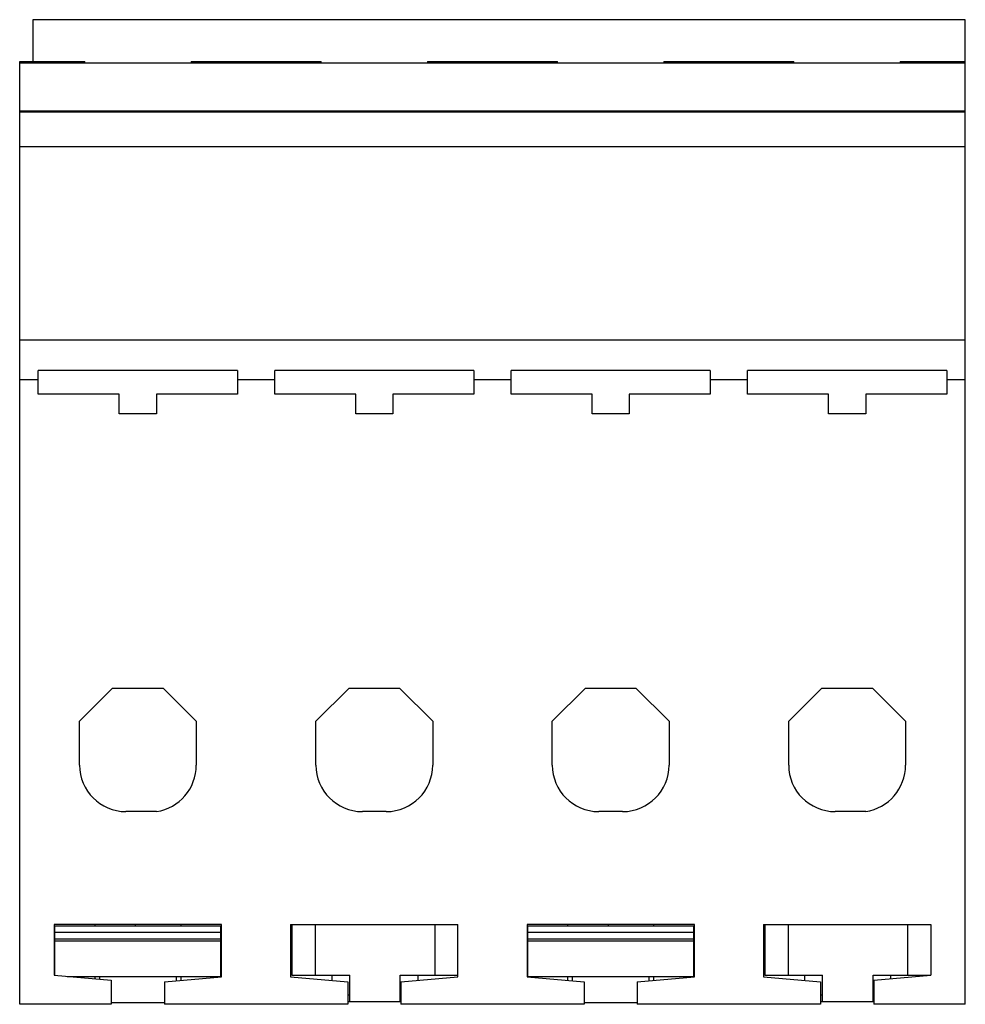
# Model space of a CAD drawing. Header units: millimetres. Extents: x 10.6 to 81.8, y 26.9 to 101.
import ezdxf

# ---------------------------------------------------------------- set-up
doc = ezdxf.new("R2010")
doc.units = ezdxf.units.MM
doc.header["$LTSCALE"] = 8.297261
doc.layers.get('0').update_dxf_attribs({"linetype": 'CONTINUOUS'})

msp = doc.modelspace()

# ---------------------------------------------------------------- linework, layer by layer
at = {"color": 7, "linetype": 'Continuous'}
for p, q in [((11.647, 100.999), (11.647, 97.848)), ((81.847, 100.999), (11.647, 100.999)), ((81.847, 26.912), (81.847, 100.999)), ((10.647, 97.848), (15.547, 97.848)), ((10.647, 26.912), (10.647, 97.847)), ((15.547, 97.745), (15.547, 97.847)), ((23.547, 97.848), (33.347, 97.848)), ((23.547, 97.847), (23.547, 97.745)), ((33.347, 97.745), (33.347, 97.847)), ((41.347, 97.848), (51.147, 97.848)), ((41.347, 97.847), (41.347, 97.745)), ((51.147, 97.745), (51.147, 97.847)), ((59.147, 97.848), (68.947, 97.848)), ((59.147, 97.847), (59.147, 97.745)), ((68.947, 97.745), (68.947, 97.847)), ((76.947, 97.848), (81.847, 97.848)), ((76.947, 97.847), (76.947, 97.745)), ((10.647, 97.745), (81.847, 97.745)), ((81.847, 94.107), (10.647, 94.107)), ((10.647, 94.069), (81.847, 94.069)), ((81.847, 91.422), (10.647, 91.422)), ((10.647, 76.912), (81.847, 76.912)), ((12.047, 72.812), (12.047, 74.605)), ((27.047, 74.605), (12.047, 74.605)), ((27.047, 74.605), (27.047, 72.812)), ((29.847, 72.812), (29.847, 74.605)), ((44.847, 74.605), (29.847, 74.605)), ((44.847, 74.605), (44.847, 72.812)), ((47.647, 72.812), (47.647, 74.605)), ((62.647, 74.605), (47.647, 74.605)), ((62.647, 74.605), (62.647, 72.812)), ((80.447, 74.605), (65.447, 74.605)), ((65.447, 72.812), (65.447, 74.605)), ((80.447, 74.605), (80.447, 72.812)), ((12.047, 73.912), (10.647, 73.912)), ((29.847, 73.912), (27.047, 73.912)), ((47.647, 73.912), (44.847, 73.912)), ((65.447, 73.912), (62.647, 73.912)), ((81.847, 73.912), (80.447, 73.912)), ((18.147, 72.812), (12.047, 72.812)), ((18.147, 71.337), (18.147, 72.812)), ((20.947, 72.812), (20.947, 71.337)), ((27.047, 72.812), (20.947, 72.812)), ((35.947, 72.812), (29.847, 72.812)), ((35.947, 71.337), (35.947, 72.812)), ((38.747, 72.812), (38.747, 71.337)), ((44.847, 72.812), (38.747, 72.812)), ((53.747, 72.812), (47.647, 72.812)), ((53.747, 71.337), (53.747, 72.812)), ((56.547, 72.812), (56.547, 71.337)), ((62.647, 72.812), (56.547, 72.812)), ((71.547, 72.812), (65.447, 72.812)), ((71.547, 71.337), (71.547, 72.812)), ((80.447, 72.812), (74.347, 72.812)), ((74.347, 72.812), (74.347, 71.337)), ((20.947, 71.337), (18.147, 71.337)), ((38.747, 71.337), (35.947, 71.337)), ((56.547, 71.337), (53.747, 71.337)), ((74.347, 71.337), (71.547, 71.337)), ((17.647, 50.712), (15.147, 48.212)), ((17.647, 50.712), (21.447, 50.712)), ((23.947, 48.212), (21.447, 50.712)), ((35.447, 50.712), (32.947, 48.212)), ((35.447, 50.712), (39.247, 50.712)), ((41.747, 48.212), (39.247, 50.712)), ((53.247, 50.712), (50.747, 48.212)), ((53.247, 50.712), (57.047, 50.712)), ((59.547, 48.212), (57.047, 50.712)), ((71.047, 50.712), (68.547, 48.212)), ((71.047, 50.712), (74.847, 50.712)), ((77.347, 48.212), (74.847, 50.712)), ((15.147, 44.912), (15.147, 48.212)), ((23.947, 48.212), (23.947, 44.912)), ((32.947, 44.912), (32.947, 48.212)), ((41.747, 48.212), (41.747, 44.912)), ((50.747, 44.912), (50.747, 48.212)), ((59.547, 48.212), (59.547, 44.912)), ((68.547, 44.912), (68.547, 48.212)), ((77.347, 48.212), (77.347, 44.912)), ((20.947, 41.412), (18.647, 41.412)), ((38.247, 41.412), (36.447, 41.412)), ((56.047, 41.412), (54.247, 41.412)), ((74.347, 41.412), (72.047, 41.412)), ((13.247, 32.912), (13.247, 29.098)), ((25.847, 32.912), (13.247, 32.912)), ((13.297, 29.094), (13.297, 32.813)), ((13.297, 32.813), (25.797, 32.813)), ((16.297, 32.912), (16.297, 32.813)), ((19.347, 32.912), (19.347, 32.813)), ((22.797, 32.813), (22.797, 32.912)), ((25.797, 29.013), (25.797, 32.813)), ((25.847, 28.977), (25.847, 32.912)), ((31.047, 32.912), (43.647, 32.912)), ((31.047, 32.912), (31.047, 28.977)), ((31.147, 32.912), (31.147, 29.112)), ((32.897, 32.912), (32.897, 29.112)), ((41.897, 32.912), (41.897, 29.112)), ((43.647, 28.977), (43.647, 32.912)), ((61.447, 32.912), (48.847, 32.912)), ((48.847, 32.912), (48.847, 28.977)), ((48.897, 32.813), (61.397, 32.813)), ((48.897, 29.013), (48.897, 32.813)), ((51.897, 32.912), (51.897, 32.813)), ((54.947, 32.912), (54.947, 32.813)), ((58.397, 32.813), (58.397, 32.912)), ((61.397, 29.013), (61.397, 32.813)), ((61.447, 28.977), (61.447, 32.912)), ((66.647, 32.912), (79.247, 32.912)), ((66.647, 32.912), (66.647, 28.977)), ((66.747, 32.912), (66.747, 29.112)), ((68.497, 32.912), (68.497, 29.112)), ((77.497, 32.912), (77.497, 29.112)), ((79.247, 32.912), (79.247, 29.112)), ((25.797, 32.313), (13.297, 32.313)), ((61.397, 32.313), (48.897, 32.313)), ((25.797, 31.813), (13.297, 31.813)), ((13.297, 31.69), (25.797, 31.69)), ((61.397, 31.813), (48.897, 31.813)), ((48.897, 31.69), (61.397, 31.69)), ((13.247, 29.098), (17.547, 28.722)), ((14.219, 29.013), (25.797, 29.013)), ((16.297, 29.013), (16.297, 28.831)), ((16.647, 29.013), (16.647, 28.801)), ((21.547, 28.601), (25.847, 28.977)), ((22.447, 28.68), (22.447, 29.013)), ((22.797, 28.71), (22.797, 29.013)), ((31.047, 28.977), (35.347, 28.601)), ((31.147, 29.112), (35.497, 29.112)), ((34.147, 29.112), (34.147, 28.706)), ((35.497, 27.112), (35.497, 29.112)), ((39.297, 29.112), (43.647, 29.112)), ((39.297, 27.112), (39.297, 29.112)), ((39.347, 28.601), (43.647, 28.977)), ((40.647, 28.715), (40.647, 29.112)), ((48.847, 28.977), (53.147, 28.601)), ((48.897, 29.013), (61.397, 29.013)), ((51.897, 29.013), (51.897, 28.71)), ((52.247, 29.013), (52.247, 28.68)), ((57.147, 28.601), (61.447, 28.977)), ((58.047, 28.68), (58.047, 29.013)), ((58.397, 28.71), (58.397, 29.013)), ((66.647, 28.977), (70.947, 28.601)), ((66.747, 29.112), (71.097, 29.112)), ((69.747, 29.112), (69.747, 28.706)), ((71.097, 27.112), (71.097, 29.112)), ((74.897, 29.112), (79.247, 29.112)), ((74.897, 27.112), (74.897, 29.112)), ((74.947, 28.73), (79.247, 29.106)), ((76.247, 28.844), (76.247, 29.112)), ((17.547, 28.722), (17.547, 26.912)), ((21.547, 28.601), (21.547, 26.912)), ((35.347, 28.601), (35.347, 26.912)), ((39.347, 28.601), (39.347, 26.912)), ((53.147, 28.601), (53.147, 26.912)), ((57.147, 28.601), (57.147, 26.912)), ((70.947, 28.601), (70.947, 26.912)), ((74.947, 28.73), (74.947, 26.912)), ((35.347, 27.636), (35.497, 27.636)), ((39.297, 27.636), (39.347, 27.636)), ((70.947, 27.636), (71.097, 27.636)), ((74.897, 27.636), (74.947, 27.636)), ((17.547, 26.912), (10.647, 26.912)), ((21.547, 27.013), (17.547, 27.013)), ((35.347, 26.912), (21.547, 26.912)), ((35.347, 27.112), (39.347, 27.112)), ((53.147, 26.912), (39.347, 26.912)), ((57.147, 27.013), (53.147, 27.013)), ((70.947, 26.912), (57.147, 26.912)), ((70.947, 27.112), (74.947, 27.112)), ((81.847, 26.912), (74.947, 26.912))]:
    msp.add_line(p, q, dxfattribs=at)
for centre, radius, start, end in [((18.647, 44.912), 3.5, 180, 270), ((20.405, 44.912), 3.542, 278.79741, 360), ((36.447, 44.912), 3.5, 180, 270), ((38.247, 44.912), 3.5, 270, 360), ((54.247, 44.912), 3.5, 180, 270), ((56.047, 44.912), 3.5, 270, 360), ((72.047, 44.912), 3.5, 180, 270), ((73.805, 44.912), 3.542, 278.79741, 360)]:
    msp.add_arc(centre, radius, start, end, dxfattribs=at)

doc.saveas('drawing.dxf')
